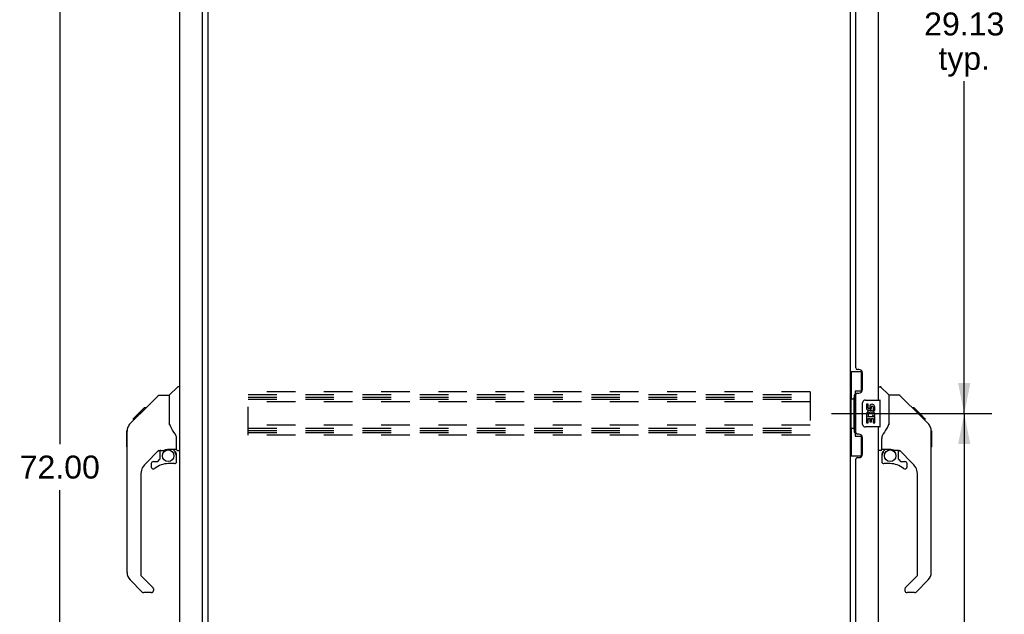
# Model space of a CAD drawing. Header units: inches. Extents: x 0 to 194, y 0 to 126.
# Tile 11 of 16: x 101 to 138, y 37 to 59. Entities that reach past the tile are written whole.
import ezdxf

# ---------------------------------------------------------------- set-up
doc = ezdxf.new("R2010")
doc.units = ezdxf.units.IN
doc.header["$LTSCALE"] = 10.686912
doc.header["$MEASUREMENT"] = 0
doc.linetypes.add('HIDDEN', pattern=[0.2, 0.1, -0.1])
doc.layers.get('0').update_dxf_attribs({"linetype": 'CONTINUOUS'})
for name, color, linetype in [('02___PRT_ALL_AXES', 7, 'CONTINUOUS'), ('DEFAULT_2', 8, 'HIDDEN'), ('DIMENSIONS', 7, 'CONTINUOUS')]:
    doc.layers.add(name, color=color, linetype=linetype)
doc.styles.get("Standard").update_dxf_attribs({"font": 'arial.ttf'})
doc.dimstyles.new('DIMSTYLE_1', dxfattribs={"dimtxt": 0.857239, "dimasz": 1.142985, "dimexe": 0.09, "dimexo": 0.07, "dimgap": 0.0375, "dimtad": 0, "dimtih": 1, "dimtoh": 1, "dimzin": 4, "dimdsep": 46, "dimtxsty": 'Standard', "dimblk": '_FILLED', "dimblk1": '_FILLED', "dimblk2": '_FILLED', "dimcen": 0.09, "dimazin": 1, "dimtfac": 1, "dimtofl": 0, "dimtmove": 0, "dimatfit": 3, "dimldrblk": '_FILLED', "dimfxl": 0, "dimtolj": 1, "dimtzin": 4, "dimarcsym": 0})

# ---------------------------------------------------------------- blocks, each defined once
blk = doc.blocks.new('_FILLED')
at = {"color": 0, "linetype": 'ByBlock'}
blk.add_solid([(0, 0), (-1, 0.2), (-1, -0.2)], dxfattribs=at)
blk = doc.blocks.new('*D6')
at = {"layer": 'DIMENSIONS', "color": 2, "linetype": 'Continuous'}
for p, q in [((107.249, 78.049), (101.29, 78.049)), ((102.318, 78.049), (102.318, 42.906)), ((102.318, 6.049), (102.318, 41.192)), ((107.249, 6.049), (101.29, 6.049))]:
    blk.add_line(p, q, dxfattribs=at)
at = {"layer": 'DIMENSIONS', "color": 2, "linetype": 'Continuous', "xscale": 1.1429852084, "yscale": 1.1429852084, "zscale": 1.1429852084}
for p, rotation in [((102.318, 78.049), 90), ((102.318, 6.049), 270)]:
    blk.add_blockref('_FILLED', p, dxfattribs=dict(at, rotation=rotation))
at = {"layer": 'DIMENSIONS', "color": 2, "linetype": 'Continuous', "insert": (102.318, 42.478), "char_height": 0.8572, "width": 2.99556, "attachment_point": 2, "line_spacing_factor": 0.9}
blk.add_mtext('72.00', dxfattribs=at)
blk = doc.blocks.new('*D10')
at = {"layer": 'DIMENSIONS', "color": 2, "linetype": 'Continuous'}
for p, q in [((131.16, 73.174), (137.147, 73.174)), ((136.119, 73.174), (136.119, 59.469)), ((136.119, 44.049), (136.119, 56.469)), ((131.16, 44.049), (137.147, 44.049))]:
    blk.add_line(p, q, dxfattribs=at)
at = {"layer": 'DIMENSIONS', "color": 2, "linetype": 'Continuous', "xscale": 1.1429852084, "yscale": 1.1429852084, "zscale": 1.1429852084}
for p, rotation in [((136.119, 73.174), 90), ((136.119, 44.049), 270)]:
    blk.add_blockref('_FILLED', p, dxfattribs=dict(at, rotation=rotation))
at = {"layer": 'DIMENSIONS', "color": 2, "linetype": 'Continuous', "insert": (136.119, 59.04), "char_height": 0.8572, "width": 2.99556, "attachment_point": 2, "line_spacing_factor": 0.9}
blk.add_mtext('29.13\\Ptyp.', dxfattribs=at)
blk = doc.blocks.new('*D11')
at = {"layer": 'DIMENSIONS', "color": 2, "linetype": 'Continuous'}
for p, q in [((131.16, 44.049), (137.147, 44.049)), ((136.119, 44.049), (136.119, 30.344)), ((136.119, 14.924), (136.119, 27.344)), ((131.16, 14.924), (137.147, 14.924))]:
    blk.add_line(p, q, dxfattribs=at)
at = {"layer": 'DIMENSIONS', "color": 2, "linetype": 'Continuous', "xscale": 1.1429852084, "yscale": 1.1429852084, "zscale": 1.1429852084}
for p, rotation in [((136.119, 44.049), 90), ((136.119, 14.924), 270)]:
    blk.add_blockref('_FILLED', p, dxfattribs=dict(at, rotation=rotation))
at = {"layer": 'DIMENSIONS', "color": 2, "linetype": 'Continuous', "insert": (136.119, 29.915), "char_height": 0.8572, "width": 2.99556, "attachment_point": 2, "line_spacing_factor": 0.9}
blk.add_mtext('29.13\\Ptyp.', dxfattribs=at)

msp = doc.modelspace()

# ---------------------------------------------------------------- linework, layer by layer
at = {"color": 3, "linetype": 'Continuous'}
for p, q in [((107.656, 12.923), (107.656, 75.175)), ((106.802, 13.046), (106.802, 75.053)), ((107.86, 13.497), (107.86, 74.601)), ((131.86, 74.601), (131.86, 13.497)), ((132.918, 44.549), (132.918, 69.799)), ((132.064, 45.757), (132.064, 68.592)), ((132.184, 45.697), (132.124, 45.697)), ((132.314, 44.947), (132.314, 45.567)), ((132.064, 43.342), (132.064, 44.757)), ((132.124, 44.817), (132.184, 44.817)), ((132.918, 18.299), (132.918, 43.549)), ((132.184, 43.282), (132.124, 43.282)), ((132.314, 42.532), (132.314, 43.152)), ((132.064, 19.507), (132.064, 42.342)), ((132.124, 42.402), (132.184, 42.402))]:
    msp.add_line(p, q, dxfattribs=at)
at = {"color": 7, "linetype": 'Continuous'}
for p, q in [((131.86, 45.624), (132.301, 45.624)), ((131.899, 45.624), (131.899, 44.599)), ((132.264, 45.624), (132.264, 44.844)), ((106.414, 44.744), (106.712, 45.042)), ((106.802, 45.053), (106.74, 45.053)), ((132.918, 45.053), (132.981, 45.053)), ((133.306, 44.744), (133.008, 45.042)), ((105.368, 44.091), (105.992, 44.715)), ((106.047, 44.738), (106.408, 44.738)), ((106.408, 44.738), (106.408, 43.634)), ((131.878, 44.599), (132, 44.599)), ((131.878, 44.599), (131.878, 43.499)), ((132, 44.63), (132, 44.65)), ((132, 43.499), (132, 44.599)), ((132.264, 44.889), (132.037, 44.889)), ((132.037, 44.889), (132.037, 43.209)), ((132.423, 44.549), (132.963, 44.549)), ((132.978, 43.564), (132.978, 44.534)), ((133.673, 44.738), (133.312, 44.738)), ((133.312, 43.634), (133.312, 44.738)), ((134.494, 43.95), (133.729, 44.715)), ((105.059, 43.849), (105.468, 44.259)), ((105.452, 44.175), (105.385, 44.175)), ((105.468, 44.259), (105.47, 44.261)), ((105.535, 44.259), (105.468, 44.259)), ((105.469, 44.259), (105.536, 44.259)), ((105.47, 44.261), (105.537, 44.261)), ((132.323, 43.649), (132.323, 44.449)), ((134.25, 44.261), (134.183, 44.261)), ((134.257, 44.253), (134.19, 44.253)), ((134.267, 44.244), (134.2, 44.244)), ((134.274, 44.237), (134.207, 44.237)), ((134.281, 44.229), (134.215, 44.229)), ((134.301, 44.209), (134.234, 44.209)), ((134.25, 44.261), (134.577, 43.934)), ((134.324, 44.187), (134.257, 44.187)), ((134.347, 44.164), (134.28, 44.164)), ((104.949, 43.672), (105.227, 43.95)), ((105.055, 43.845), (105.058, 43.848)), ((105.055, 43.845), (105.122, 43.845)), ((105.058, 43.848), (105.125, 43.848)), ((105.126, 43.849), (105.059, 43.849)), ((105.207, 43.93), (105.14, 43.93)), ((105.227, 43.95), (105.36, 44.083)), ((105.293, 44.017), (105.227, 44.017)), ((105.375, 44.099), (105.309, 44.099)), ((105.368, 44.091), (105.332, 44.055)), ((134.371, 44.14), (134.304, 44.14)), ((134.395, 44.116), (134.328, 44.116)), ((134.418, 44.092), (134.351, 44.092)), ((134.44, 44.07), (134.374, 44.07)), ((134.461, 44.05), (134.394, 44.05)), ((134.478, 44.033), (134.411, 44.033)), ((134.491, 44.02), (134.424, 44.02)), ((134.495, 44.015), (134.428, 44.015)), ((134.497, 44.013), (134.43, 44.013)), ((134.498, 44.013), (134.431, 44.013)), ((134.498, 44.012), (134.432, 44.012)), ((134.48, 43.963), (134.432, 44.011)), ((134.501, 44.01), (134.434, 44.01)), ((134.505, 44.005), (134.439, 44.005)), ((134.511, 43.999), (134.444, 43.999)), ((134.525, 43.986), (134.458, 43.986)), ((134.54, 43.971), (134.473, 43.971)), ((134.493, 43.95), (134.48, 43.963)), ((134.548, 43.963), (134.481, 43.963)), ((134.554, 43.956), (134.488, 43.956)), ((134.493, 43.95), (134.772, 43.672)), ((134.566, 43.944), (134.5, 43.944)), ((134.572, 43.939), (134.505, 43.939)), ((134.575, 43.935), (134.508, 43.935)), ((134.577, 43.934), (134.51, 43.934)), ((134.576, 43.934), (134.51, 43.934)), ((134.577, 43.933), (134.51, 43.933)), ((134.577, 43.933), (134.661, 43.849)), ((134.595, 43.849), (134.661, 43.849)), ((134.663, 43.848), (134.596, 43.848)), ((134.666, 43.845), (134.599, 43.845)), ((134.663, 43.848), (134.666, 43.845)), ((104.949, 43.672), (104.929, 43.651)), ((106.428, 43.641), (106.408, 43.696)), ((106.458, 43.574), (106.428, 43.641)), ((131.878, 43.499), (132, 43.499)), ((131.899, 43.499), (131.899, 42.474)), ((132, 43.449), (132, 43.469)), ((132.963, 43.549), (132.423, 43.549)), ((133.312, 43.696), (133.291, 43.639)), ((134.886, 43.416), (134.886, 43.423)), ((104.822, 42.811), (104.822, 43.398)), ((104.834, 38.11), (104.834, 43.394)), ((106.684, 42.711), (106.684, 43.118)), ((132.037, 43.209), (132.264, 43.209)), ((132.264, 43.254), (132.264, 42.474)), ((133.036, 42.711), (133.036, 43.118)), ((134.887, 38.11), (134.887, 43.394)), ((134.898, 43.398), (134.898, 42.811)), ((106.362, 42.713), (106.369, 42.713)), ((106.369, 42.713), (106.664, 42.713)), ((106.547, 42.713), (106.626, 42.633)), ((133.056, 42.713), (133.351, 42.713)), ((133.094, 42.633), (133.174, 42.713)), ((106.02, 42.676), (105.518, 42.175)), ((105.979, 42.26), (106.051, 42.331)), ((106.054, 42.666), (106.054, 42.34)), ((106.096, 42.671), (106.184, 42.671)), ((106.619, 42.625), (106.612, 42.619)), ((106.664, 42.494), (106.684, 42.494)), ((106.684, 42.256), (106.684, 42.494)), ((106.723, 42.671), (106.802, 42.671)), ((131.86, 42.474), (132.301, 42.474)), ((132.997, 42.671), (132.918, 42.671)), ((133.036, 42.494), (133.036, 42.256)), ((133.1, 42.627), (133.097, 42.63)), ((133.104, 42.623), (133.1, 42.627)), ((133.108, 42.619), (133.104, 42.623)), ((133.624, 42.671), (133.536, 42.671)), ((133.666, 42.34), (133.666, 42.666)), ((133.67, 42.331), (133.741, 42.26)), ((134.202, 42.175), (133.7, 42.676)), ((105.739, 42.177), (105.739, 42.058)), ((105.818, 42.256), (105.97, 42.256)), ((106.605, 42.177), (106.369, 42.177)), ((133.351, 42.177), (133.115, 42.177)), ((133.75, 42.256), (133.902, 42.256)), ((133.981, 42.058), (133.981, 42.177)), ((105.345, 41.757), (105.345, 38.024)), ((134.375, 38.024), (134.375, 41.757)), ((105.369, 37.969), (105.804, 37.533)), ((133.916, 37.533), (134.352, 37.969)), ((105.401, 37.379), (104.949, 37.832)), ((134.771, 37.832), (134.319, 37.379)), ((105.739, 37.356), (105.457, 37.356)), ((105.818, 37.5), (105.818, 37.435)), ((133.902, 37.5), (133.902, 37.435)), ((134.263, 37.356), (133.981, 37.356))]:
    msp.add_line(p, q, dxfattribs=at)
for points in [[(105.992, 44.715), (105.999, 44.722), (106.008, 44.728), (106.017, 44.732), (106.027, 44.736), (106.037, 44.738), (106.047, 44.738)], [(132.037, 44.865), (132.037, 44.862), (132.038, 44.858), (132.039, 44.854), (132.04, 44.85), (132.042, 44.845), (132.044, 44.84), (132.046, 44.835), (132.049, 44.829), (132.053, 44.822), (132.056, 44.815), (132.061, 44.808), (132.066, 44.8), (132.071, 44.792), (132.073, 44.788)], [(133.729, 44.715), (133.721, 44.722), (133.712, 44.728), (133.703, 44.732), (133.693, 44.736), (133.683, 44.738), (133.673, 44.738)], [(132.323, 44.449), (132.323, 44.456), (132.324, 44.462), (132.325, 44.468), (132.326, 44.474), (132.328, 44.48), (132.33, 44.485)], [(105.248, 43.971), (105.233, 43.956), (105.227, 43.95)], [(105.332, 44.055), (105.31, 44.033), (105.288, 44.011), (105.248, 43.971)], [(134.432, 44.011), (134.411, 44.033), (134.389, 44.055), (134.366, 44.077)], [(104.949, 43.672), (104.93, 43.651), (104.904, 43.618), (104.882, 43.583), (104.864, 43.545), (104.85, 43.506), (104.84, 43.465), (104.835, 43.424), (104.834, 43.394)], [(106.631, 43.288), (106.582, 43.359), (106.533, 43.435), (106.492, 43.506), (106.458, 43.574)], [(132.33, 43.613), (132.328, 43.619), (132.326, 43.625), (132.325, 43.631), (132.324, 43.637), (132.323, 43.643), (132.323, 43.649)], [(133.291, 43.639), (133.261, 43.57), (133.224, 43.499), (133.182, 43.427), (133.134, 43.353), (133.089, 43.288)], [(134.887, 43.394), (134.886, 43.422), (134.88, 43.464), (134.871, 43.505), (134.857, 43.544), (134.839, 43.582), (134.817, 43.617), (134.791, 43.65), (134.772, 43.672)], [(106.684, 43.118), (106.683, 43.141), (106.678, 43.176), (106.669, 43.21), (106.657, 43.242), (106.642, 43.271), (106.631, 43.288)], [(132.073, 43.31), (132.071, 43.307), (132.066, 43.298), (132.061, 43.29), (132.056, 43.283), (132.053, 43.276), (132.049, 43.27), (132.046, 43.264), (132.044, 43.258), (132.042, 43.253), (132.04, 43.248), (132.039, 43.244), (132.038, 43.24), (132.037, 43.236), (132.037, 43.233)], [(133.089, 43.288), (133.079, 43.272), (133.064, 43.243), (133.051, 43.211), (133.042, 43.177), (133.037, 43.142), (133.036, 43.118)], [(106.184, 42.671), (106.192, 42.672), (106.201, 42.674), (106.211, 42.677), (106.222, 42.681), (106.236, 42.686), (106.251, 42.691), (106.267, 42.696), (106.285, 42.701), (106.304, 42.706), (106.323, 42.709), (106.343, 42.712), (106.362, 42.713)], [(133.351, 42.713), (133.358, 42.713), (133.378, 42.712), (133.399, 42.709), (133.42, 42.705), (133.44, 42.7), (133.458, 42.695), (133.474, 42.69), (133.488, 42.685), (133.5, 42.68), (133.51, 42.677), (133.519, 42.674), (133.527, 42.672)], [(106.664, 42.494), (106.663, 42.508), (106.662, 42.521), (106.659, 42.535), (106.655, 42.548), (106.651, 42.561), (106.645, 42.574), (106.638, 42.586), (106.63, 42.598), (106.622, 42.609), (106.612, 42.619)], [(106.626, 42.633), (106.626, 42.633), (106.626, 42.632), (106.625, 42.631), (106.624, 42.63), (106.622, 42.629), (106.619, 42.625)], [(133.108, 42.619), (133.099, 42.609), (133.09, 42.598), (133.082, 42.586), (133.076, 42.574), (133.07, 42.561), (133.065, 42.548), (133.061, 42.535), (133.058, 42.521), (133.057, 42.508), (133.056, 42.494)], [(133.097, 42.63), (133.096, 42.631), (133.095, 42.632), (133.094, 42.633), (133.094, 42.633)], [(133.527, 42.672), (133.535, 42.671), (133.536, 42.671)]]:
    msp.add_lwpolyline(points, dxfattribs=at)
for centre in [(106.369, 42.473), (133.351, 42.473)]:
    msp.add_circle(centre, 0.217, dxfattribs=at)
at = {"color": 3, "linetype": 'Continuous'}
for centre, radius, start, end in [((132.124, 45.757), 0.06, 180, 270), ((132.184, 45.567), 0.13, 0, 90), ((132.184, 44.947), 0.13, 270, 360), ((132.124, 44.757), 0.06, 90, 180), ((132.124, 43.342), 0.06, 180, 270), ((132.184, 43.152), 0.13, 0, 90), ((132.124, 42.342), 0.06, 90, 180), ((132.184, 42.532), 0.13, 270, 360)]:
    msp.add_arc(centre, radius, start, end, dxfattribs=at)
at = {"color": 7, "linetype": 'Continuous'}
for centre, radius, start, end in [((106.74, 45.014), 0.0394, 90, 135), ((132.981, 45.014), 0.0394, 45, 90), ((106.428, 44.73), 0.0197, 135, 180), ((132.423, 44.449), 0.1, 90, 158.7946), ((132.963, 44.534), 0.015, 0, 90), ((133.292, 44.73), 0.0197, 0, 45), ((132.423, 43.649), 0.1, 201.205, 270), ((132.963, 43.564), 0.015, 270, 360), ((104.842, 43.398), 0.0197, 110.9631, 180), ((134.879, 43.398), 0.0197, 0, 68.9395), ((104.842, 42.811), 0.0197, 180, 246.393), ((106.664, 42.732), 0.0197, 270, 360), ((106.723, 42.711), 0.0394, 180, 270), ((132.997, 42.711), 0.0394, 270, 360), ((133.056, 42.732), 0.0197, 180, 270), ((134.879, 42.811), 0.0197, 293.607, 360), ((106.096, 42.474), 0.197, 90, 127.4405), ((106.042, 42.34), 0.0118, 315, 360), ((106.487, 42.494), 0.197, 0, 45), ((133.233, 42.494), 0.197, 135, 180), ((133.624, 42.474), 0.197, 52.5121, 90), ((133.678, 42.34), 0.0118, 180, 225), ((105.936, 41.757), 0.591, 135, 180), ((105.818, 42.177), 0.0787, 90, 180), ((105.818, 42.058), 0.0787, 180, 309.5212), ((106.369, 41.39), 0.787, 90, 129.5212), ((105.97, 42.268), 0.0118, 270, 315), ((106.605, 42.256), 0.0787, 270, 360), ((133.115, 42.256), 0.0787, 180, 270), ((133.351, 41.39), 0.787, 50.4788, 90), ((133.75, 42.268), 0.0118, 225, 270), ((133.902, 42.058), 0.0787, 230.4788, 360), ((133.902, 42.177), 0.0787, 0, 90), ((133.784, 41.757), 0.591, 0, 45), ((105.227, 38.11), 0.394, 180, 225), ((105.424, 38.024), 0.0787, 180, 225), ((134.296, 38.024), 0.0787, 315, 360), ((134.493, 38.11), 0.394, 315, 360), ((105.771, 37.5), 0.0472, 0, 45), ((133.95, 37.5), 0.0472, 135, 180), ((105.457, 37.435), 0.0787, 225, 270), ((105.739, 37.435), 0.0787, 270, 360), ((133.981, 37.435), 0.0787, 180, 270), ((134.263, 37.435), 0.0787, 270, 315)]:
    msp.add_arc(centre, radius, start, end, dxfattribs=at)
for centre, start_param, end_param in [((132.104, 44.64), 0.699287, 1.51401), ((132.104, 44.64), -4.655602, -3.84088), ((132.104, 43.459), 0.699287, 1.51401), ((132.104, 43.459), -4.655602, -3.84088)]:
    msp.add_ellipse(centre, major_axis=(0, 0.18), ratio=0.579493, start_param=start_param, end_param=end_param, dxfattribs=at)
at = {"layer": '02___PRT_ALL_AXES', "color": 7, "linetype": 'Continuous'}
for p, q in [((132.524, 44.395), (132.461, 44.395)), ((132.461, 44.395), (132.461, 44.259)), ((132.524, 44.259), (132.524, 44.395)), ((132.589, 44.321), (132.589, 44.252)), ((132.649, 44.259), (132.649, 44.301)), ((132.712, 44.301), (132.712, 44.164)), ((132.712, 44.164), (132.775, 44.164)), ((132.775, 44.164), (132.775, 44.301)), ((132.479, 43.934), (132.461, 43.934)), ((132.461, 43.934), (132.461, 43.703)), ((132.513, 43.934), (132.541, 43.953)), ((132.513, 43.934), (132.775, 43.934)), ((132.524, 43.871), (132.589, 43.871)), ((132.524, 43.703), (132.524, 43.871)), ((132.589, 43.871), (132.589, 43.735)), ((132.649, 43.871), (132.712, 43.871)), ((132.649, 43.735), (132.649, 43.871)), ((132.705, 43.97), (132.762, 43.945)), ((132.712, 43.871), (132.712, 43.703)), ((132.775, 43.703), (132.775, 43.934)), ((132.461, 43.703), (132.524, 43.703)), ((132.589, 43.735), (132.649, 43.735)), ((132.712, 43.703), (132.775, 43.703))]:
    msp.add_line(p, q, dxfattribs=at)
for centre, radius, start, end in [((132.555, 44.259), 0.0943, 180, 360), ((132.618, 44.007), 0.157, 336.5966, 161.8791), ((132.555, 44.259), 0.0314, 180, 261.2295), ((132.554, 44.264), 0.0362, 263.4285, 341.7628), ((132.681, 44.301), 0.0943, 68.6999, 167.4338), ((132.681, 44.301), 0.0314, 0, 180.0485), ((132.681, 44.301), 0.0943, 0, 68.6704), ((132.615, 44.007), 0.154, 161.4199, 206.1963), ((132.618, 44.007), 0.157, 205.737, 207.8532), ((132.618, 44.007), 0.0943, 336.5966, 215.1122)]:
    msp.add_arc(centre, radius, start, end, dxfattribs=at)
at = {"layer": 'DEFAULT_2', "color": 8, "linetype": 'HIDDEN'}
for p, q in [((109.36, 43.237), (109.36, 44.862)), ((130.36, 44.862), (109.36, 44.862)), ((109.36, 44.758), (130.36, 44.758)), ((109.36, 44.668), (130.36, 44.668)), ((109.36, 44.591), (130.36, 44.591)), ((130.36, 44.862), (130.36, 43.237)), ((130.36, 44.487), (109.36, 44.487)), ((130.36, 43.612), (109.36, 43.612)), ((109.36, 43.508), (130.36, 43.508)), ((109.36, 43.418), (130.36, 43.418)), ((109.36, 43.341), (130.36, 43.341)), ((130.36, 43.237), (109.36, 43.237))]:
    msp.add_line(p, q, dxfattribs=at)

# ---------------------------------------------------------------- dimensions: what is measured, and where the dimension line sits
at = {"layer": 'DIMENSIONS', "color": 2, "linetype": 'Continuous'}
dim = msp.add_linear_dim(base=(102.318, 6.049), p1=(107.319, 78.049), p2=(107.319, 6.049), angle=270, dimstyle='DIMSTYLE_1', dxfattribs=at)
dim.commit()
dim.dimension.update_dxf_attribs({"geometry": '*D6', "text_midpoint": (102.318, 42.044), "dimtype": 160})
for base, p1, p2, picture, middle in [((136.118540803, 44.04924456), (131.090228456, 73.17424456), (131.090228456, 44.04924456), '*D10', (136.118540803, 57.96881538)), ((136.118540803, 14.92424456), (131.090228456, 44.04924456), (131.090228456, 14.92424456), '*D11', (136.118540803, 28.84381538))]:
    dim = msp.add_linear_dim(base=base, p1=p1, p2=p2, angle=270, text='<>\\Ptyp.', dimstyle='DIMSTYLE_1', dxfattribs=at)
    dim.commit()
    dim.dimension.update_dxf_attribs({"geometry": picture, "text_midpoint": middle, "dimtype": 160})

doc.saveas('drawing.dxf')
